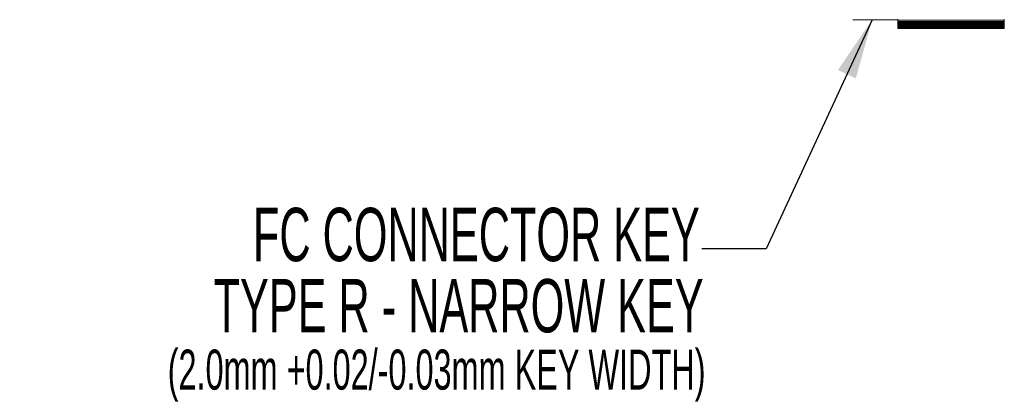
# Paper-space layout 'Sheet1' of a CAD drawing. Header units: millimetres. Extents: x 0 to 4318, y 0 to 2794.
# Tile 13 of 69: x 756 to 1146, y 1208 to 1359. Entities that reach past the tile are written whole.
import ezdxf

# ---------------------------------------------------------------- set-up
doc = ezdxf.new("R2010")
doc.units = ezdxf.units.MM
doc.header["$LTSCALE"] = 5
doc.styles.add('SLDTEXTSTYLE0', font='TXT', dxfattribs={"width": 0.605})
doc.dimstyles.new('SLDDIMSTYLE4', dxfattribs={"dimtxt": 0, "dimasz": 23.8125, "dimexe": 0, "dimexo": 0.0625, "dimgap": 0, "dimtad": 0, "dimtih": 1, "dimtoh": 1, "dimdec": 0, "dimrnd": 1e-09, "dimzin": 0, "dimdsep": 46, "dimtxsty": 'Standard', "dimsah": 1, "dimcen": 0.09, "dimadec": 0, "dimazin": 0, "dimtfac": 23.8125, "dimtdec": 0, "dimtofl": 0, "dimtmove": 0, "dimatfit": 3, "dimfxl": 1, "dimfrac": 2, "dimtolj": 1, "dimtzin": 0, "dimarcsym": 0})

# ---------------------------------------------------------------- blocks, each defined once
blk = doc.blocks.new('SW_NOTE_3')
at = {"color": 0, "linetype": 'Continuous', "lineweight": 0, "attachment_point": 3, "style": 'SLDTEXTSTYLE0'}
for s, insert, char_height in [('FC CONNECTOR KEY', (-0.85, 16.21), 21.1667), ('TYPE R - NARROW KEY', (0.69, -12.01), 21.1667), ('(2.0mm +0.02/-0.03mm KEY WIDTH)', (1.45, -40), 15.875)]:
    blk.add_mtext(s, dxfattribs=dict(at, insert=insert, char_height=char_height))

psp = doc.layouts.new('Sheet1')

# ---------------------------------------------------------------- linework, layer by layer
at = {"color": 7, "linetype": 'Continuous', "lineweight": 15}
for p, q in [((1086.32, 1359.31), (1104.1, 1359.31)), ((1104.1, 1359.09), (1104.1, 1359.46)), ((1104.1, 1359.09), (1146.32, 1359.09)), ((1104.1, 1359.09), (1104.1, 1358.64)), ((1146.32, 1358.64), (1104.1, 1358.64)), ((1104.1, 1358.32), (1104.1, 1358.64)), ((1104.1, 1358.32), (1146.32, 1358.32)), ((1104.1, 1358.32), (1104.1, 1357.93)), ((1146.32, 1357.93), (1104.1, 1357.93)), ((1104.1, 1357.65), (1104.1, 1357.93)), ((1104.1, 1357.65), (1146.32, 1357.65)), ((1104.1, 1357.65), (1104.1, 1357.32)), ((1146.32, 1357.32), (1104.1, 1357.32)), ((1104.1, 1357.08), (1104.1, 1357.32)), ((1104.1, 1357.08), (1146.32, 1357.08)), ((1104.1, 1357.08), (1104.1, 1356.81)), ((1146.32, 1359.09), (1146.32, 1359.46)), ((1146.32, 1359.09), (1146.32, 1358.64)), ((1146.32, 1358.32), (1146.32, 1358.64)), ((1146.32, 1358.32), (1146.32, 1357.93)), ((1146.32, 1357.65), (1146.32, 1357.93)), ((1146.32, 1357.65), (1146.32, 1357.32)), ((1146.32, 1357.08), (1146.32, 1357.32)), ((1146.32, 1357.08), (1146.32, 1356.81)), ((1146.32, 1356.81), (1104.1, 1356.81)), ((1104.1, 1356.63), (1104.1, 1356.81)), ((1104.1, 1356.63), (1146.32, 1356.63)), ((1104.1, 1356.63), (1104.1, 1356.42)), ((1146.32, 1356.42), (1104.1, 1356.42)), ((1104.1, 1356.27), (1104.1, 1356.42)), ((1104.1, 1356.27), (1146.32, 1356.27)), ((1104.1, 1356.27), (1104.1, 1356.13)), ((1146.32, 1356.13), (1104.1, 1356.13)), ((1104.1, 1356.03), (1104.1, 1356.13)), ((1104.1, 1356.03), (1146.32, 1356.03)), ((1104.1, 1356.03), (1104.1, 1355.94)), ((1146.32, 1355.94), (1104.1, 1355.94)), ((1104.1, 1355.9), (1104.1, 1355.94)), ((1104.1, 1355.9), (1146.32, 1355.9)), ((1104.1, 1355.9), (1104.1, 1355.87)), ((1146.32, 1355.87), (1104.1, 1355.87)), ((1146.32, 1356.63), (1146.32, 1356.81)), ((1146.32, 1356.63), (1146.32, 1356.42)), ((1146.32, 1356.27), (1146.32, 1356.42)), ((1146.32, 1356.27), (1146.32, 1356.13)), ((1146.32, 1356.03), (1146.32, 1356.13)), ((1146.32, 1356.03), (1146.32, 1355.94)), ((1146.32, 1355.9), (1146.32, 1355.94)), ((1146.32, 1355.9), (1146.32, 1355.87))]:
    psp.add_line(p, q, dxfattribs=at)

# ---------------------------------------------------------------- block references
at = {"color": 7, "linetype": 'Continuous', "lineweight": 0}
psp.add_blockref('SW_NOTE_3', (1026.56, 1268.49), dxfattribs=at)

# ---------------------------------------------------------------- leaders
psp.add_leader([(1093.99, 1359.31), (1051.96, 1268.49), (1026.56, 1268.49)], dimstyle='SLDDIMSTYLE4', dxfattribs=at)

doc.saveas('drawing.dxf')
